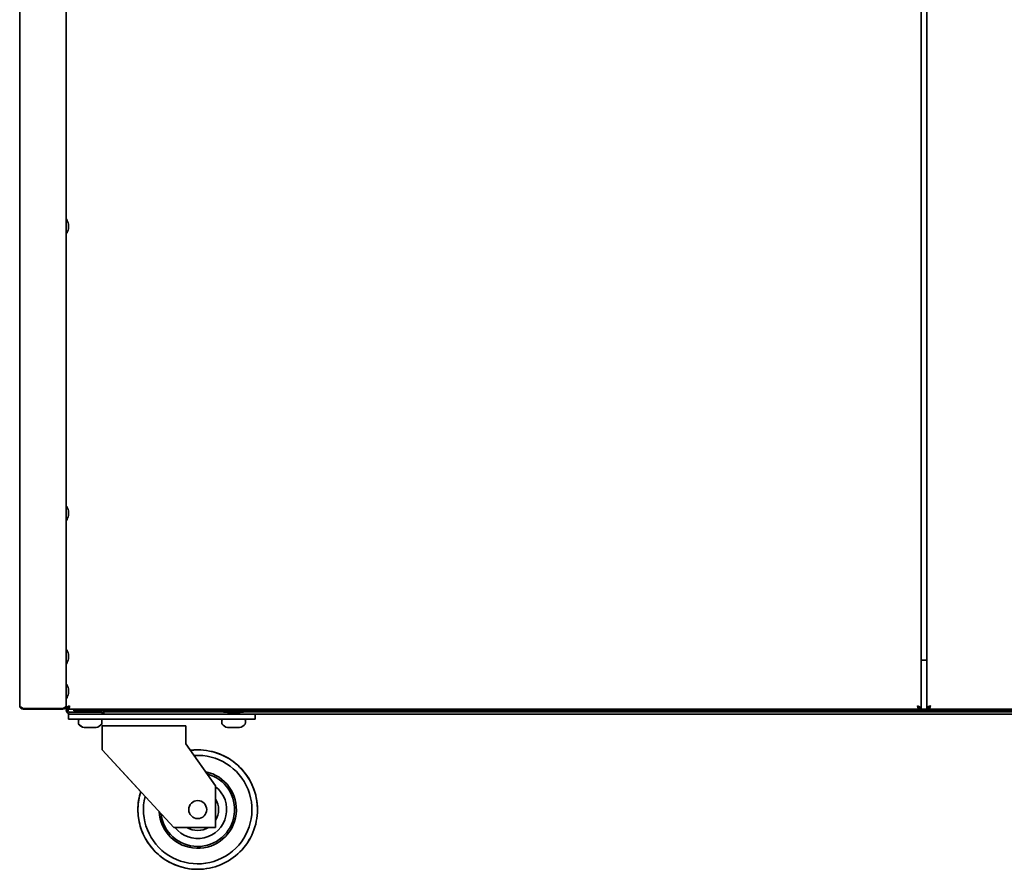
# Model space of a CAD drawing. Extents: x -14 to 102, y -18 to 95.
# Tile 1 of 8: x -2 to 19, y -18 to 0. Entities that reach past the tile are written whole.
import ezdxf

# ---------------------------------------------------------------- set-up
doc = ezdxf.new("R2010")
doc.units = 0
doc.header["$MEASUREMENT"] = 0

msp = doc.modelspace()

# ---------------------------------------------------------------- linework, layer by layer
at = {"color": 7, "lineweight": 35}
for p, q in [((-1.9105, 5.825892), (-1.9105, -14.530308)), ((-0.9375, 5.897794), (-0.9375, -14.523239)), ((16.9375, 5.897794), (16.9375, -14.587849)), ((17.062499, -14.587849), (17.062499, 5.897794)), ((-0.892012, -4.452003), (-0.892012, -4.475319)), ((-0.892012, -4.544286), (-0.892012, -4.475319)), ((-0.892012, -4.552002), (-0.892012, -4.544286)), ((-0.892012, -10.452001), (-0.892012, -10.473618)), ((-0.892012, -10.543165), (-0.892012, -10.473618)), ((-0.892012, -10.552003), (-0.892012, -10.543165)), ((-0.892012, -13.452002), (-0.892012, -13.47402)), ((-0.892012, -13.543439), (-0.892012, -13.47402)), ((-0.892012, -13.552001), (-0.892012, -13.543439)), ((16.9375, -13.575009), (17.062502, -13.575009)), ((-0.892012, -14.17721), (-0.892012, -14.201526)), ((-0.892012, -14.270108), (-0.892012, -14.201526)), ((-0.892012, -14.277209), (-0.892012, -14.270108)), ((-1.910501, -14.530584), (-1.9105, -14.530308)), ((-1.8386, -14.587849), (-1.0094, -14.587849)), ((-1.8386, -14.587849), (-1.8386, -14.602209)), ((-1.8386, -14.602209), (-1.0094, -14.602209)), ((-1.0094, -14.587849), (-1.0094, -14.602209)), ((-0.9375, -14.530308), (-0.938548, -14.530308)), ((-0.9375, -14.530308), (-0.9375, -14.523239)), ((-0.9375, -14.587849), (-0.9375, -14.531942)), ((-0.9375, -14.61811), (-0.9375, -14.587849)), ((-0.9375, -14.587849), (-0.9016, -14.587849)), ((-0.9016, -14.61811), (-0.9016, -14.587849)), ((-0.8916, -14.566309), (-0.894529, -14.566309)), ((-0.894529, -14.602209), (-0.894529, -14.566309)), ((-0.8916, -14.602209), (-0.894529, -14.602209)), ((-0.8916, -14.566309), (-0.8916, -14.602209)), ((16.891601, -14.602209), (-0.8916, -14.602209)), ((-0.888542, -14.555609), (-0.879959, -14.555609)), ((-0.7815, -14.63811), (-0.7815, -14.602209)), ((3.2185, -14.602209), (3.2185, -14.63811)), ((3.468499, -14.63811), (3.468499, -14.602209)), ((16.891601, -14.566309), (16.891601, -14.602209)), ((17.108401, -14.602209), (16.891601, -14.602209)), ((16.9375, -14.587849), (16.9016, -14.587849)), ((17.062499, -14.587849), (17.098399, -14.587849)), ((17.108401, -14.566309), (17.105471, -14.566309)), ((17.105471, -14.602209), (17.105471, -14.566309)), ((17.108401, -14.602209), (17.105471, -14.602209)), ((17.108401, -14.566309), (17.108401, -14.602209)), ((34.891603, -14.602209), (17.108401, -14.602209)), ((-0.887771, -14.704008), (-0.88826, -14.704008)), ((-0.88826, -14.808609), (-0.88826, -14.704008)), ((-0.887771, -14.808609), (-0.88826, -14.808609)), ((-0.63775, -14.704008), (-0.88775, -14.704008)), ((-0.88775, -14.808609), (-0.88775, -14.704008)), ((-0.63775, -14.808609), (-0.88775, -14.808609)), ((-0.8516, -14.668108), (-0.1875, -14.668108)), ((-0.8516, -14.704008), (-0.826186, -14.704008)), ((-0.7815, -14.63811), (3.2185, -14.63811)), ((-0.640789, -14.668108), (-0.69275, -14.63811)), ((-0.265102, -14.63811), (-0.69275, -14.63811)), ((-0.640789, -14.668108), (-0.69275, -14.63811)), ((-0.640789, -14.668108), (-0.69275, -14.63811)), ((-0.640789, -14.668108), (-0.69275, -14.63811)), ((-0.65225, -14.808609), (-0.23612, -14.808609)), ((-0.63775, -14.704008), (2.762249, -14.704008)), ((-0.63775, -14.808609), (2.762249, -14.808609)), ((-0.18275, -14.63811), (-0.265102, -14.63811)), ((-0.23612, -14.808609), (-0.22325, -14.808609)), ((-0.234711, -14.668108), (-0.18275, -14.63811)), ((-0.234711, -14.668108), (-0.18275, -14.63811)), ((-0.234711, -14.668108), (-0.18275, -14.63811)), ((-0.234711, -14.668108), (-0.18275, -14.63811)), ((-0.22319, -14.808609), (-0.22212, -14.808609)), ((-0.1875, -14.704008), (-0.1875, -14.668108)), ((-0.1522, -14.656209), (-0.1522, -14.63811)), ((-0.1522, -14.656209), (2.33864, -14.656209)), ((-0.1522, -14.704008), (-0.1522, -14.656209)), ((2.696438, -14.63811), (2.30725, -14.63811)), ((2.359212, -14.668108), (2.30725, -14.63811)), ((2.338599, -14.656209), (2.30725, -14.63811)), ((2.359212, -14.668108), (2.30725, -14.63811)), ((2.359212, -14.668108), (2.30725, -14.63811)), ((2.34775, -14.808609), (2.357036, -14.808609)), ((2.357036, -14.808609), (2.776749, -14.808609)), ((2.669095, -14.668108), (2.359212, -14.668108)), ((2.436803, -14.675149), (2.436803, -14.681399)), ((2.436803, -14.681399), (2.436823, -14.681526)), ((2.460726, -14.695677), (2.437481, -14.682165)), ((2.437504, -14.674356), (2.443201, -14.671047)), ((2.469728, -14.68652), (2.438064, -14.668077)), ((2.446407, -14.704008), (2.469731, -14.690441)), ((2.448328, -14.704011), (2.470688, -14.690991)), ((2.453729, -14.677189), (2.452472, -14.67736)), ((2.469725, -14.68589), (2.469725, -14.691551)), ((2.598632, -14.70236), (2.574233, -14.704008)), ((2.686513, -14.685023), (2.657441, -14.668108)), ((2.664468, -14.669752), (2.667322, -14.668094)), ((2.667654, -14.704004), (2.686435, -14.693077)), ((2.765288, -14.668108), (2.669095, -14.668108)), ((2.686102, -14.699356), (2.680866, -14.696314)), ((2.686804, -14.700149), (2.686784, -14.700277)), ((2.686804, -14.700149), (2.686804, -14.704008)), ((2.687249, -14.68589), (2.687249, -14.69214)), ((2.687653, -14.691112), (2.687249, -14.691323)), ((2.687249, -14.691347), (2.687654, -14.691112)), ((2.687729, -14.683292), (2.688164, -14.68361)), ((2.688379, -14.68404), (2.688379, -14.69029)), ((2.817249, -14.63811), (2.696438, -14.63811)), ((3.01225, -14.704008), (2.762249, -14.704008)), ((3.01225, -14.808609), (2.762249, -14.808609)), ((2.765288, -14.668108), (2.817249, -14.63811)), ((2.765288, -14.668108), (2.817249, -14.63811)), ((2.765288, -14.668108), (2.817249, -14.63811)), ((2.776809, -14.808609), (2.777879, -14.808609)), ((2.785899, -14.656209), (30.707892, -14.656209)), ((2.7859, -14.656209), (2.817249, -14.63811)), ((3.01225, -14.808609), (3.01225, -14.704008)), ((3.012265, -14.704008), (30.454217, -14.704008)), ((3.012265, -14.704008), (3.012313, -14.704008)), ((3.012265, -14.808609), (3.012313, -14.808609)), ((3.012313, -14.808609), (3.012313, -14.704008)), ((3.2185, -14.63811), (3.468499, -14.63811)), ((3.468499, -14.63811), (29.781499, -14.63811)), ((-0.684197, -14.896109), (-0.684197, -14.840108)), ((-0.68375, -14.896109), (-0.68375, -14.840108)), ((-0.562185, -14.983025), (-0.4883, -14.983025)), ((-0.561739, -14.983025), (-0.480052, -14.983025)), ((-0.561739, -14.983025), (-0.497853, -14.983025)), ((-0.560609, -14.983025), (-0.456199, -14.983025)), ((-0.559053, -14.983025), (-0.417041, -14.983025)), ((-0.5543, -14.983025), (-0.395448, -14.983025)), ((-0.551611, -14.983025), (-0.388093, -14.983025)), ((-0.546197, -14.983025), (-0.377647, -14.983025)), ((-0.497853, -14.983025), (-0.329303, -14.983025)), ((-0.4883, -14.983025), (-0.324782, -14.983025)), ((-0.480052, -14.983025), (-0.321201, -14.983025)), ((-0.456199, -14.983025), (-0.314187, -14.983025)), ((-0.417041, -14.983025), (-0.312632, -14.983025)), ((-0.395448, -14.983025), (-0.313762, -14.983025)), ((-0.388093, -14.983025), (-0.314208, -14.983025)), ((-0.377647, -14.983025), (-0.313762, -14.983025)), ((-0.19175, -14.896109), (-0.19175, -14.840108)), ((-0.19062, -14.896109), (-0.19062, -14.840108)), ((-0.18775, -14.954009), (-0.18775, -15.204009)), ((1.56225, -14.954009), (-0.18775, -14.954009)), ((1.56225, -14.954009), (1.56225, -15.204009)), ((2.315804, -14.896109), (2.315804, -14.840108)), ((2.316249, -14.896109), (2.316249, -14.840108)), ((2.437815, -14.983025), (2.5017, -14.983025)), ((2.438261, -14.983025), (2.526161, -14.983025)), ((2.438261, -14.983025), (2.498879, -14.983025)), ((2.43939, -14.983025), (2.556105, -14.983025)), ((2.439604, -14.983025), (2.570653, -14.983025)), ((2.443629, -14.983025), (2.598337, -14.983025)), ((2.453356, -14.983025), (2.621907, -14.983025)), ((2.455679, -14.983025), (2.625619, -14.983025)), ((2.498879, -14.983025), (2.668821, -14.983025)), ((2.5017, -14.983025), (2.67025, -14.983025)), ((2.526161, -14.983025), (2.68087, -14.983025)), ((2.556105, -14.983025), (2.687154, -14.983025)), ((2.570653, -14.983025), (2.687367, -14.983025)), ((2.598337, -14.983025), (2.686238, -14.983025)), ((2.621907, -14.983025), (2.685792, -14.983025)), ((2.625619, -14.983025), (2.686238, -14.983025)), ((2.808249, -14.896109), (2.808249, -14.840108)), ((2.80938, -14.896109), (2.80938, -14.840108)), ((-0.188178, -15.454009), (-0.188178, -15.204009)), ((-0.18775, -15.454009), (-0.18775, -15.204009)), ((1.56225, -15.329008), (1.56225, -15.204009)), ((2.18725, -16.204009), (1.56225, -15.329008)), ((-0.188178, -15.454009), (0.619753, -16.329268)), ((-0.18775, -15.454009), (1.31225, -17.079009)), ((2.18725, -17.079009), (2.18725, -16.204009)), ((2.18725, -17.079009), (1.31225, -17.079009))]:
    msp.add_line(p, q, dxfattribs=at)
for points in [[(-1.9105, -14.530308), (-1.909996, -14.534722), (-1.908449, -14.539079), (-1.90598, -14.543337), (-1.902727, -14.54747), (-1.897519, -14.552656), (-1.891444, -14.55761), (-1.882342, -14.563901), (-1.862001, -14.575702), (-1.8386, -14.587849)], [(-1.0094, -14.587849), (-0.981146, -14.571233), (-0.967732, -14.562428), (-0.958605, -14.55559), (-0.950653, -14.548501), (-0.94629, -14.54376), (-0.942645, -14.538855), (-0.939866, -14.533809), (-0.938105, -14.528645), (-0.9375, -14.523239)], [(-0.9375, -14.587849), (-0.936996, -14.583437), (-0.935448, -14.579078), (-0.932979, -14.57482), (-0.929726, -14.570687), (-0.924519, -14.565504), (-0.918444, -14.560547), (-0.909342, -14.554256), (-0.889002, -14.542455), (-0.8656, -14.530308)], [(-0.9016, -14.587849), (-0.900898, -14.580583), (-0.898814, -14.573376), (-0.895491, -14.566208), (-0.89113, -14.559175), (-0.883507, -14.549378), (-0.877789, -14.542964), (-0.8656, -14.530308)], [(-0.894529, -14.566309), (-0.891781, -14.565658), (-0.888519, -14.563697), (-0.884822, -14.560581), (-0.875401, -14.550406)], [(-0.8656, -14.530308), (-0.872389, -14.544661), (-0.875918, -14.551327), (-0.881331, -14.559595), (-0.884679, -14.563195), (-0.888114, -14.565516), (-0.8916, -14.566309)], [(-0.8656, -14.530308), (-0.872194, -14.558192), (-0.875725, -14.57161), (-0.881536, -14.58931), (-0.884575, -14.595803), (-0.886193, -14.598391), (-0.888731, -14.601142), (-0.890158, -14.601952), (-0.8916, -14.602209)], [(16.865601, -14.530308), (16.880043, -14.545435), (16.88668, -14.553218), (16.89483, -14.565026), (16.897685, -14.570639), (16.899826, -14.576327), (16.90116, -14.582073), (16.9016, -14.587849)], [(16.865601, -14.530308), (16.893783, -14.545067), (16.907206, -14.55291), (16.916375, -14.559023), (16.924394, -14.565391), (16.930039, -14.571043), (16.93434, -14.576971), (16.936918, -14.583118), (16.9375, -14.587849)], [(16.891601, -14.566309), (16.888083, -14.565502), (16.884618, -14.56314), (16.881242, -14.559482), (16.875859, -14.551226), (16.872351, -14.544586), (16.865601, -14.530308)], [(16.891601, -14.602209), (16.889743, -14.601774), (16.88792, -14.600443), (16.886156, -14.598336), (16.883448, -14.593636), (16.87856, -14.581044), (16.873944, -14.565038), (16.865601, -14.530308)], [(17.062499, -14.587849), (17.063004, -14.583437), (17.064551, -14.579078), (17.067022, -14.57482), (17.070273, -14.570687), (17.075482, -14.565504), (17.081555, -14.560547), (17.090657, -14.554256), (17.110998, -14.542455), (17.134401, -14.530308)], [(17.098399, -14.587849), (17.099101, -14.580583), (17.101185, -14.573376), (17.10451, -14.566208), (17.108869, -14.559175), (17.116494, -14.549378), (17.12221, -14.542964), (17.134401, -14.530308)], [(17.105471, -14.566309), (17.10822, -14.565658), (17.111481, -14.563697), (17.115179, -14.560581), (17.124599, -14.550406)], [(17.134401, -14.530308), (17.127612, -14.544661), (17.124082, -14.551327), (17.118668, -14.559595), (17.115321, -14.563195), (17.111887, -14.565516), (17.108401, -14.566309)], [(17.134401, -14.530308), (17.127807, -14.558192), (17.124275, -14.57161), (17.118464, -14.58931), (17.115424, -14.595803), (17.113807, -14.598391), (17.11127, -14.601142), (17.109842, -14.601952), (17.108401, -14.602209)], [(2.541313, -14.675276), (2.515717, -14.677585), (2.492958, -14.680231), (2.476688, -14.682906), (2.473731, -14.68361)], [(2.541313, -14.681526), (2.515717, -14.683835), (2.492958, -14.686481), (2.476688, -14.689156), (2.473731, -14.68986)], [(1.568164, -17.92999), (1.51347, -17.917831), (1.459474, -17.903261), (1.416703, -17.88985), (1.374441, -17.874914), (1.332741, -17.858472), (1.291658, -17.840546), (1.251244, -17.821158), (1.21155, -17.800334), (1.17263, -17.778099), (1.134531, -17.754484), (1.097303, -17.729519), (1.060994, -17.703234), (1.025651, -17.675664), (0.991319, -17.646845), (0.958043, -17.616814), (0.925865, -17.585608), (0.894826, -17.553269), (0.864967, -17.519839), (0.836326, -17.485359), (0.808938, -17.449874), (0.782842, -17.41343), (0.758067, -17.376073), (0.734649, -17.337853), (0.712617, -17.298818), (0.691998, -17.259018), (0.672819, -17.218504), (0.655104, -17.177329), (0.638878, -17.135544), (0.62416, -17.093205), (0.61097, -17.050367), (0.599324, -17.007081), (0.589238, -16.963407), (0.580723, -16.919398), (0.573791, -16.875097), (0.568409, -16.830162), (0.564646, -16.784745), (0.562531, -16.738898), (0.562234, -16.684325), (0.563687, -16.640213), (0.566975, -16.592902), (0.571814, -16.547898), (0.57823, -16.503394), (0.586216, -16.459287), (0.595779, -16.415495), (0.606905, -16.372074), (0.61958, -16.329079)]]:
    msp.add_lwpolyline(points, dxfattribs=at)
msp.add_circle((1.81225, -16.704009), 0.1875, dxfattribs=at)
for centre, radius, start, end in [((-0.9365, -4.345751), 0.001, 34.153866, 180.000009), ((-1.166813, -4.502001), 0.279313, 10.312129, 34.15391), ((-0.9365, -4.658251), 0.001, 179.999991, 325.846134), ((-1.166813, -4.502001), 0.279313, 325.84609, 349.687871), ((-0.9365, -10.345752), 0.001, 34.15389, 180.000009), ((-1.166813, -10.502002), 0.279313, 10.312133, 34.153907), ((-0.9365, -10.658252), 0.001, 179.999991, 325.84611), ((-1.166813, -10.502002), 0.279313, 325.846093, 349.687867), ((-0.9365, -13.345753), 0.001, 34.153914, 180.000005), ((-1.166813, -13.502003), 0.279313, 10.312132, 34.153907), ((-1.166813, -13.502003), 0.279313, 325.846093, 349.687868), ((-0.9365, -13.658253), 0.001, 179.999995, 325.846086), ((-0.9365, -14.070958), 0.001, 34.153852, 180.000009), ((-1.166813, -14.227208), 0.279313, 10.312127, 34.153914), ((-0.9365, -14.383458), 0.001, 179.999991, 325.846151), ((-1.166813, -14.227208), 0.279313, 325.846114, 349.687899), ((-1.166813, -14.227208), 0.279313, 325.846086, 349.687887), ((-1.166813, -14.227208), 0.279313, 325.846086, 349.687873), ((-1.8386, -14.530308), 0.0719, 180.000005, 269.999997), ((-1.0094, -14.530308), 0.0719, 269.999997, 0), ((-0.8516, -14.61811), 0.0859, 180.000005, 269.999997), ((-0.8516, -14.61811), 0.05, 179.999995, 269.999997), ((-0.652697, -14.840108), 0.0315, 91.250118, 179.999978), ((-0.65225, -14.840108), 0.0315, 90.000003, 180.000005), ((-0.22325, -14.840108), 0.0315, 0, 90.000003), ((-0.22212, -14.840108), 0.0315, 0, 90.000003), ((0.2185, -14.552209), 0.0859, 269.599018, 269.999997), ((2.347303, -14.840108), 0.0315, 91.252618, 179.999978), ((2.34775, -14.840108), 0.0315, 90.000003, 180.000005), ((2.437891, -14.675437), 0.001137, 109.648421, 165.112733), ((2.438026, -14.680918), 0.001355, 206.763968, 246.418995), ((2.44903, -14.702221), 0.030184, 97.21146, 112.472022), ((2.476721, -14.702699), 0.013177, 103.111343, 117.272053), ((2.646319, -16.644843), 1.947806, 93.306798, 94.847012), ((2.157183, -8.347937), 6.363503, 273.394438, 273.977913), ((2.261391, -11.18214), 3.504333, 274.581593, 275.367181), ((2.261391, -11.188391), 3.504333, 274.581593, 275.367181), ((2.358426, -12.204982), 2.476898, 275.345549, 276.044373), ((2.390941, -12.53802), 2.148499, 275.294125, 276.383895), ((2.332206, -10.811515), 3.893714, 273.923497, 274.733967), ((2.332206, -10.817765), 3.893714, 273.923497, 274.733967), ((2.685715, -14.700438), 0.001137, 14.888655, 70.351584), ((2.685981, -14.691821), 0.001322, 289.877316, 345.81639), ((2.686101, -14.686152), 0.00119, 12.781961, 69.900436), ((2.686513, -14.683139), 0.002102, 279.095214, 334.223392), ((2.687252, -14.689992), 0.001178, 289.69062, 345.158071), ((2.687766, -14.684083), 0.000616, 3.997756, 49.996223), ((2.776749, -14.840108), 0.0315, 0, 90.000003), ((2.777879, -14.840108), 0.0315, 0, 90.000003), ((-0.652697, -14.896109), 0.0315, 179.999991, 213.3985), ((-0.65225, -14.896109), 0.0315, 179.999995, 213.398486), ((-0.548696, -14.827537), 0.156071, 213.398486, 265.042004), ((-0.54825, -14.827537), 0.156071, 213.398486, 265.042004), ((-0.32725, -14.827537), 0.156071, 274.957998, 326.601512), ((-0.32612, -14.827537), 0.156071, 274.957998, 326.601512), ((-0.22325, -14.896109), 0.0315, 326.601512, 360), ((-0.222121, -14.896109), 0.0315, 326.601516, 359.999998), ((2.347303, -14.896109), 0.0315, 180.000005, 213.398486), ((2.34775, -14.896109), 0.0315, 180.000009, 213.398486), ((2.451303, -14.827537), 0.156071, 213.398486, 265.042004), ((2.45175, -14.827537), 0.156071, 213.398486, 265.042004), ((2.672749, -14.827537), 0.156071, 274.957998, 326.601512), ((2.673879, -14.827537), 0.156071, 274.957998, 326.601512), ((2.776749, -14.896109), 0.0315, 326.601516, 359.999998), ((2.777879, -14.896109), 0.0315, 326.601499, 0.000005), ((1.81225, -16.704009), 1.134405, 165.945484, 93.857167), ((1.81225, -16.704009), 1.25, 90.000003, 97.07306), ((1.812026, -16.703998), 1.249989, 93.235019, 97.062616), ((1.81225, -16.704009), 1.25, 360, 90.000003), ((1.81225, -16.704009), 0.809405, 182.898755, 78.140957), ((1.81225, -16.704009), 0.771773, 186.379597, 75.008482), ((1.81225, -16.704009), 0.606382, 218.200997, 51.798949), ((1.81225, -16.704009), 1.25, 162.537834, 180.000005), ((1.81225, -16.704009), 0.4375, 328.997307, 31.002693), ((1.81225, -16.704009), 1.25, 180.000005, 269.999997), ((1.812027, -16.704009), 1.25, 269.999997, 0), ((1.81225, -16.704009), 1.25, 269.999997, 360), ((1.81225, -16.704009), 0.4375, 238.997257, 301.002745)]:
    msp.add_arc(centre, radius, start, end, dxfattribs=at)
for centre, major_axis, ratio, start_param, end_param in [((2.562018, -14.677355), (0.125215, 0.004056), 0.058203, 2.634071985, 3.139797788), ((2.561992, -14.687769), (0.092266, -0.001894), 0.08782, 2.847642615, 3.143365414), ((2.562587, -14.669033), (0.092185, 0.001908), 0.087809, 5.528066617, 6.16309738), ((2.562711, -14.694034), (0.124537, 0.001901), 0.065009, 5.528874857, 6.167820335), ((2.562478, -14.687779), (0.124771, 0.001896), 0.064966, 5.529613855, 6.282139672), ((2.562092, -14.704434), (0.124711, 0.004299), 0.057144, 5.791542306, 6.263669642), ((-0.188114, -15.204009), (0, 0.249999), 0.000255, 0, 1.570796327), ((1.812027, -16.704009), (0, -1.25), 1, 1.570796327, 2.945243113), ((1.812027, -16.704009), (0, -1.25), 1, 6.086835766, 6.283185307)]:
    msp.add_ellipse(centre, major_axis=major_axis, ratio=ratio, start_param=start_param, end_param=end_param, dxfattribs=at)

doc.saveas('drawing.dxf')
